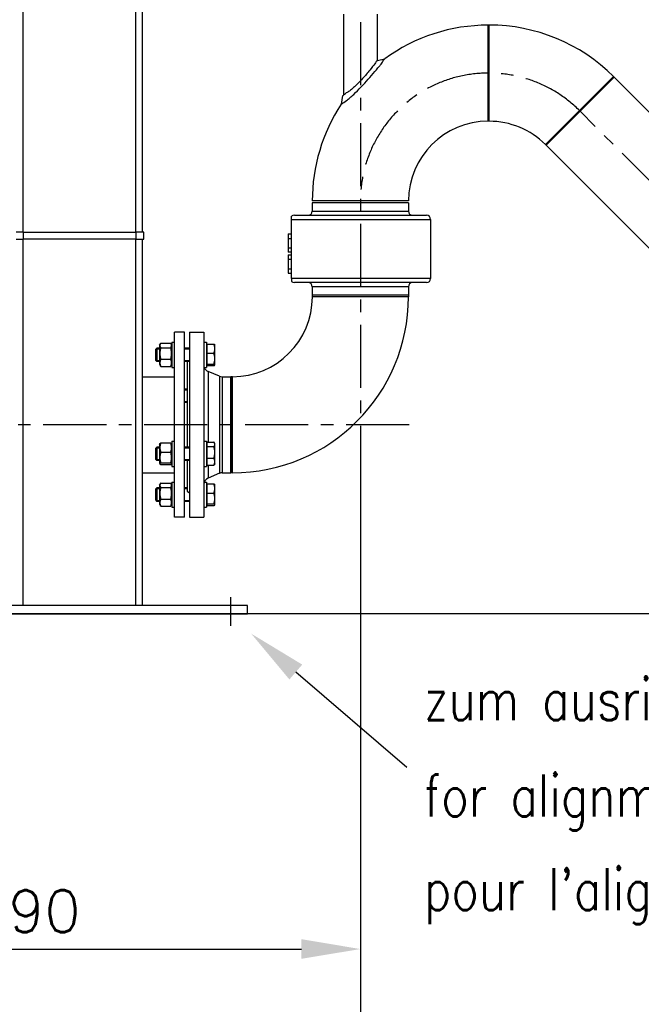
# Model space of a CAD drawing. Header units: millimetres. Extents: x 0 to 8400, y 0 to 5940.
# Tile 38 of 51: x 3690 to 4429, y 3048 to 4219. Entities that reach past the tile are written whole.
import ezdxf

# ---------------------------------------------------------------- set-up
doc = ezdxf.new("R2010")
doc.units = ezdxf.units.MM
doc.header["$LTSCALE"] = 20
doc.linetypes.add('MITTE', pattern=[2, 1.25, -0.25, 0.25, -0.25])
doc.layers.get('DEFPOINTS').update_dxf_attribs({"linetype": 'CONTINUOUS'})
for name, color, linetype in [('02-LINIE-035', 2, 'CONTINUOUS'), ('03-LINIE-050', 3, 'CONTINUOUS'), ('05-ACHSE', 1, 'MITTE'), ('06-MASSE1', 1, 'CONTINUOUS'), ('10-TEXT-025', 1, 'CONTINUOUS')]:
    doc.layers.add(name, color=color, linetype=linetype)
doc.styles.add('ACA_NORM', font='ROMANS.SHX')
doc.dimstyles.new('1-20', dxfattribs={"dimscale": 20, "dimtxt": 2.5, "dimasz": 3.5, "dimexe": 1, "dimexo": 0, "dimgap": 1, "dimtad": 1, "dimdec": 0, "dimzin": 0, "dimdsep": 46, "dimtxsty": 'ACA_NORM', "dimcen": 0, "dimadec": 0, "dimazin": 0, "dimtfac": 2.4, "dimtdec": 0, "dimtmove": 0, "dimatfit": 3, "dimfxl": 1, "dimtolj": 1, "dimtzin": 0, "dimarcsym": 0})

# ---------------------------------------------------------------- blocks, each defined once
blk = doc.blocks.new('*D17')
at = {"layer": '06-MASSE1', "color": 0, "lineweight": -2}
for p, q in [((4094.7, 3719.8), (4094.7, 2834.9)), ((5890.7, 3619.9), (5890.7, 2834.9)), ((5820.7, 2854.9), (4164.7, 2854.9))]:
    blk.add_line(p, q, dxfattribs=at)
at = {"layer": '06-MASSE1', "color": 0}
for points in [[(4164.7, 2866.6), (4164.7, 2843.2), (4094.7, 2854.9)], [(5820.7, 2866.6), (5820.7, 2843.2), (5890.7, 2854.9)]]:
    blk.add_solid(points, dxfattribs=at)
at = {"layer": 'DEFPOINTS', "color": 0}
for p in [(4094.7, 3719.8), (5890.7, 3619.9), (4094.7, 2854.9)]:
    blk.add_point(p, dxfattribs=at)
at = {"layer": '06-MASSE1', "color": 0, "insert": (4992.7, 2899.9), "char_height": 50, "attachment_point": 5, "style": 'ACA_NORM'}
blk.add_mtext('\\A1;1800', dxfattribs=at)
blk = doc.blocks.new('*D18')
at = {"layer": '06-MASSE1', "color": 0, "lineweight": -2}
for p, q in [((4094.7, 3719.8), (4094.7, 3094)), ((3301, 3501.8), (3301, 3094)), ((3371, 3114), (4024.7, 3114))]:
    blk.add_line(p, q, dxfattribs=at)
at = {"layer": '06-MASSE1', "color": 0}
for points in [[(3371, 3125.7), (3371, 3102.4), (3301, 3114)], [(4024.7, 3125.7), (4024.7, 3102.4), (4094.7, 3114)]]:
    blk.add_solid(points, dxfattribs=at)
at = {"layer": 'DEFPOINTS', "color": 0}
for p in [(4094.7, 3719.8), (3301, 3501.8), (4094.7, 3114)]:
    blk.add_point(p, dxfattribs=at)
at = {"layer": '06-MASSE1', "color": 0, "insert": (3697.8, 3159), "char_height": 50, "attachment_point": 5, "style": 'ACA_NORM'}
blk.add_mtext('\\A1;790', dxfattribs=at)

msp = doc.modelspace()

# ---------------------------------------------------------------- linework, layer by layer
at = {"layer": '02-LINIE-035'}
for p, q in [((3693.7, 3966.2), (3693.7, 4242.9)), ((3827.7, 3966.2), (3827.7, 4242.9)), ((3835.7, 3966.2), (3835.7, 4242.9)), ((4074.7, 4225.4), (4074.7, 4129.3)), ((4114.7, 4225.4), (4114.7, 4170.6)), ((4246.7, 4098.2), (4246.7, 4212.5)), ((4247.7, 4212.5), (4246.7, 4212.5)), ((4246.7, 4098.2), (4246.7, 4212.5)), ((4247.7, 4098.2), (4247.7, 4212.5)), ((4247.7, 4098.2), (4247.7, 4212.5)), ((4114.7, 4170.6), (4123.7, 4172.5)), ((4314.8, 4070.4), (4395.6, 4151.3)), ((4314.8, 4070.4), (4395.6, 4151.3)), ((4315.5, 4069.7), (4396.3, 4150.6)), ((4315.5, 4069.7), (4396.3, 4150.6)), ((4396.3, 4150.6), (4395.6, 4151.3)), ((4753.8, 3793), (4396.3, 4150.6)), ((4072.1, 4118.5), (4074, 4128.8)), ((4247.7, 4098.2), (4246.7, 4098.2)), ((4315.5, 4069.7), (4314.8, 4070.4)), ((4673, 3712.2), (4315.5, 4069.7)), ((4151.8, 4003.4), (4037.5, 4003.4)), ((4151.8, 4001.4), (4037.5, 4001.4)), ((4037.5, 4001.4), (4037.5, 3991.4)), ((4151.8, 4001.4), (4151.8, 3991.4)), ((4013, 3981.4), (4013, 3985.2)), ((4013, 3981.4), (4178.2, 3981.4)), ((4013, 3911.4), (4013, 3981.4)), ((4016.2, 3986.4), (4173.2, 3986.4)), ((4037.5, 3991.4), (4151.8, 3991.4)), ((4178.2, 3981.4), (4178.2, 3911.4)), ((3694.2, 3966.2), (3685.5, 3966.2)), ((3685.5, 3958.2), (3694.2, 3958.2)), ((3693.7, 3522.4), (3693.7, 3958.2)), ((3694.2, 3966.2), (3828.2, 3966.2)), ((3694.2, 3958.2), (3694.2, 3966.2)), ((3828.2, 3958.2), (3694.2, 3958.2)), ((3827.7, 3522.4), (3827.7, 3958.2)), ((3837.2, 3966.2), (3828.2, 3966.2)), ((3828.2, 3958.2), (3828.2, 3966.2)), ((3828.2, 3958.2), (3837.2, 3958.2)), ((3835.7, 3522.4), (3835.7, 3958.2)), ((3837.2, 3958.2), (3837.2, 3966.2)), ((4009, 3964.3), (4009, 3958.9)), ((4009, 3964.3), (4013, 3964.3)), ((4009, 3958.9), (4009, 3947.9)), ((4009, 3958.9), (4013, 3958.9)), ((4009, 3947.9), (4013, 3947.9)), ((4009, 3947.9), (4009, 3942.4)), ((4013, 3942.4), (4009, 3942.4)), ((4009, 3939.3), (4013, 3939.3)), ((4009, 3939.3), (4009, 3933.9)), ((4013, 3933.9), (4009, 3933.9)), ((4009, 3933.9), (4009, 3922.9)), ((4009, 3922.9), (4009, 3917.4)), ((4009, 3922.9), (4013, 3922.9)), ((4009, 3917.4), (4013, 3917.4)), ((4178.2, 3911.4), (4013, 3911.4)), ((4013, 3911.4), (4013, 3907.5)), ((4173.2, 3906.4), (4016.2, 3906.4)), ((4151.8, 3901.4), (4037.5, 3901.4)), ((4037.5, 3901.4), (4037.5, 3891.4)), ((4151.8, 3901.4), (4151.8, 3891.4)), ((4151.8, 3891.4), (4037.5, 3891.4)), ((4037.5, 3891.4), (4037.5, 3889.4)), ((4151.8, 3891.4), (4037.5, 3891.4)), ((4151.8, 3889.4), (4037.5, 3889.4)), ((4151.8, 3889.4), (4037.5, 3889.4)), ((4151.8, 3891.4), (4151.8, 3889.4)), ((3873.7, 3627.4), (3873.7, 3847.4)), ((3885.7, 3847.4), (3873.7, 3847.4)), ((3885.7, 3627.4), (3885.7, 3847.4)), ((3891.7, 3847.4), (3891.7, 3627.4)), ((3891.7, 3847.4), (3908.7, 3847.4)), ((3908.7, 3847.4), (3908.7, 3627.4)), ((3851.7, 3827.3), (3852.9, 3828.5)), ((3852.9, 3828.5), (3852.9, 3812.5)), ((3855.9, 3828.5), (3852.9, 3828.5)), ((3855.9, 3831.8), (3856.9, 3833.5)), ((3855.9, 3831.8), (3855.9, 3809.3)), ((3857.4, 3834.3), (3869.2, 3834.3)), ((3857.4, 3829), (3869.2, 3829)), ((3870.7, 3831.8), (3869.7, 3833.5)), ((3870.7, 3835.5), (3870.7, 3805.5)), ((3870.7, 3835.5), (3873.7, 3835.5)), ((3891.7, 3828.5), (3885.7, 3828.5)), ((3908.7, 3835.5), (3911.7, 3835.5)), ((3911.7, 3835.5), (3911.7, 3805.5)), ((3912.5, 3831.8), (3911.7, 3831.8)), ((3912.5, 3822.3), (3912.5, 3833.3)), ((3912.5, 3833.3), (3920.6, 3833.3)), ((3921.7, 3832.5), (3921.6, 3832.6)), ((3921.7, 3827.8), (3921.7, 3832.5)), ((3851.7, 3813.8), (3851.7, 3827.3)), ((3855.9, 3827.3), (3851.7, 3827.3)), ((3891.7, 3827.3), (3885.7, 3827.3)), ((3912.5, 3809.5), (3912.5, 3822.3)), ((3912.5, 3822.3), (3920.6, 3822.3)), ((3921.7, 3815.9), (3921.7, 3827.8)), ((3851.7, 3813.8), (3852.9, 3812.5)), ((3851.7, 3813.7), (3855.9, 3813.7)), ((3855.9, 3812.5), (3852.9, 3812.5)), ((3855.9, 3809.3), (3856.9, 3807.5)), ((3857.4, 3815.2), (3869.2, 3815.2)), ((3857.4, 3806.8), (3869.2, 3806.8)), ((3870.7, 3809.3), (3869.7, 3807.5)), ((3870.7, 3805.5), (3873.7, 3805.5)), ((3885.7, 3813.7), (3891.7, 3813.7)), ((3891.7, 3812.5), (3885.7, 3812.5)), ((3888.7, 3812.5), (3888.7, 3710.9)), ((3908.7, 3805.5), (3911.7, 3805.5)), ((3912.5, 3809.3), (3911.7, 3809.3)), ((3912.5, 3809.5), (3920.6, 3809.5)), ((3912.5, 3807.7), (3912.5, 3809.5)), ((3912.5, 3807.7), (3920.6, 3807.7)), ((3921.7, 3808.5), (3921.6, 3808.4)), ((3921.7, 3808.6), (3921.7, 3815.9)), ((3921.7, 3808.5), (3921.7, 3808.6)), ((3835.7, 3794.5), (3873.7, 3794.5)), ((3913.6, 3800.8), (3913.6, 3716.7)), ((3927.2, 3795.1), (3913.6, 3800.8)), ((3927.2, 3795.1), (3927.2, 3679.6)), ((3930.3, 3794.5), (3930.3, 3680.2)), ((3930.3, 3794.5), (3940.7, 3794.5)), ((3940.7, 3680.2), (3940.7, 3794.5)), ((3942.7, 3794.5), (3940.7, 3794.5)), ((3940.7, 3794.5), (3940.7, 3680.2)), ((3942.7, 3680.2), (3942.7, 3794.5)), ((3942.7, 3680.2), (3942.7, 3794.5)), ((3888.7, 3779.8), (3885.7, 3779.8)), ((3888.7, 3778.6), (3885.7, 3778.6)), ((3885.7, 3765), (3888.7, 3765)), ((3888.7, 3763.8), (3885.7, 3763.8)), ((3855.9, 3714.2), (3856.4, 3715)), ((3855.9, 3714.2), (3855.9, 3691.7)), ((3857.4, 3715.7), (3869.2, 3715.7)), ((3870.7, 3714.2), (3870.2, 3715)), ((3870.7, 3717.9), (3870.7, 3687.9)), ((3870.7, 3717.9), (3873.7, 3717.9)), ((3908.7, 3717.9), (3911.7, 3717.9)), ((3911.7, 3717.9), (3911.7, 3687.9)), ((3912.5, 3714.2), (3911.7, 3714.2)), ((3912.5, 3716.7), (3920.6, 3716.7)), ((3912.5, 3711.4), (3912.5, 3716.7)), ((3912.5, 3711.4), (3920.6, 3711.4)), ((3912.5, 3697.6), (3912.5, 3711.4)), ((3921.7, 3714.9), (3921.1, 3715.9)), ((3921.7, 3714), (3921.7, 3714.9)), ((3921.7, 3704.5), (3921.7, 3714)), ((3851.7, 3709.7), (3852.9, 3710.9)), ((3851.7, 3696.2), (3851.7, 3709.7)), ((3855.9, 3709.7), (3851.7, 3709.7)), ((3852.9, 3710.9), (3852.9, 3694.9)), ((3855.9, 3710.9), (3852.9, 3710.9)), ((3857.4, 3704.7), (3869.2, 3704.7)), ((3891.7, 3710.9), (3885.7, 3710.9)), ((3891.7, 3709.7), (3885.7, 3709.7)), ((3921.7, 3693.4), (3921.7, 3704.5)), ((3851.7, 3696.2), (3852.9, 3694.9)), ((3851.7, 3696.1), (3855.9, 3696.1)), ((3855.9, 3694.9), (3852.9, 3694.9)), ((3855.9, 3691.7), (3856.4, 3690.8)), ((3857.4, 3691.9), (3869.2, 3691.9)), ((3857.4, 3690.1), (3869.2, 3690.1)), ((3870.7, 3691.7), (3870.2, 3690.8)), ((3870.7, 3687.9), (3873.7, 3687.9)), ((3885.7, 3696.1), (3891.7, 3696.1)), ((3891.7, 3694.9), (3885.7, 3694.9)), ((3888.7, 3694.9), (3888.7, 3658.4)), ((3908.7, 3687.9), (3911.7, 3687.9)), ((3912.5, 3691.7), (3911.7, 3691.7)), ((3912.5, 3689.2), (3912.5, 3697.6)), ((3912.5, 3697.6), (3920.6, 3697.6)), ((3912.5, 3689.2), (3920.6, 3689.2)), ((3913.6, 3689.2), (3913.6, 3673.9)), ((3921.7, 3690.9), (3921.1, 3689.9)), ((3921.7, 3690.9), (3921.7, 3693.4)), ((3835.7, 3680.2), (3873.7, 3680.2)), ((3927.2, 3679.6), (3913.6, 3673.9)), ((3930.3, 3680.2), (3940.7, 3680.2)), ((3942.7, 3680.2), (3940.7, 3680.2)), ((3855.9, 3665.5), (3856.9, 3667.2)), ((3855.9, 3665.5), (3855.9, 3643)), ((3857.4, 3668), (3869.2, 3668)), ((3870.7, 3665.5), (3869.7, 3667.2)), ((3870.7, 3669.2), (3870.7, 3639.2)), ((3870.7, 3669.2), (3873.7, 3669.2)), ((3909.2, 3669.2), (3911.7, 3669.2)), ((3911.7, 3669.2), (3911.7, 3639.2)), ((3912.5, 3665.5), (3911.7, 3665.5)), ((3912.5, 3667), (3920.6, 3667)), ((3912.5, 3656), (3912.5, 3667)), ((3921.7, 3666.2), (3921.6, 3666.3)), ((3921.7, 3661.5), (3921.7, 3666.2)), ((3851.7, 3661), (3852.9, 3662.2)), ((3851.7, 3647.5), (3851.7, 3661)), ((3855.9, 3661), (3851.7, 3661)), ((3852.9, 3662.2), (3852.9, 3646.2)), ((3855.9, 3662.2), (3852.9, 3662.2)), ((3857.4, 3662.7), (3869.2, 3662.7)), ((3888.7, 3662.2), (3885.7, 3662.2)), ((3888.7, 3661), (3885.7, 3661)), ((3888.7, 3658.4), (3891.7, 3656.6)), ((3912.5, 3656), (3920.6, 3656)), ((3912.5, 3643.2), (3912.5, 3656)), ((3921.7, 3649.6), (3921.7, 3661.5)), ((3851.7, 3647.5), (3852.9, 3646.2)), ((3851.7, 3647.4), (3855.9, 3647.4)), ((3855.9, 3646.2), (3852.9, 3646.2)), ((3855.9, 3643), (3856.9, 3641.2)), ((3857.4, 3648.9), (3869.2, 3648.9)), ((3870.7, 3643), (3869.7, 3641.2)), ((3885.7, 3647.4), (3891.7, 3647.4)), ((3891.7, 3646.2), (3885.7, 3646.2)), ((3912.5, 3643), (3911.7, 3643)), ((3912.5, 3643.2), (3920.6, 3643.2)), ((3912.5, 3641.4), (3912.5, 3643.2)), ((3912.5, 3641.4), (3920.6, 3641.4)), ((3921.7, 3642.2), (3921.6, 3642.1)), ((3921.7, 3642.3), (3921.7, 3649.6)), ((3921.7, 3642.2), (3921.7, 3642.3)), ((3857.4, 3640.5), (3869.2, 3640.5)), ((3870.7, 3639.2), (3873.7, 3639.2)), ((3908.7, 3639.2), (3911.7, 3639.2)), ((3885.7, 3627.4), (3873.7, 3627.4)), ((3891.7, 3627.4), (3908.7, 3627.4)), ((3960.7, 3522.4), (3560.7, 3522.4)), ((3560.7, 3512.4), (3960.7, 3512.4)), ((3960.7, 3512.4), (3960.7, 3522.4))]:
    msp.add_line(p, q, dxfattribs=at)
for centre, radius, start, end in [((4246.7, 4003.4), 209.1, 90, 126.0234), ((4247.7, 4003.4), 209.2, 45, 90), ((4246.7, 4003.4), 209.2, 146.592, 180), ((4246.7, 4003.4), 94.8, 90, 180), ((4247.7, 4003.4), 94.8, 45, 90), ((4016.2, 3981.4), 5, 90, 129.7918), ((4032.5, 3991.4), 5, 270, 0), ((4156.8, 3991.4), 5, 180, 270), ((4173.2, 3981.4), 5, 0, 90), ((4173.2, 3911.4), 5, 270, 0), ((4016.2, 3911.4), 5, 230.2082, 270), ((4032.5, 3901.4), 5, 0, 90), ((4156.8, 3901.4), 5, 90, 180), ((3942.7, 3889.4), 209.2, 270, 0), ((3942.7, 3889.4), 94.9, 270, 0), ((3916.7, 3808.2), 8, 199.5731, 247.3395), ((3930.3, 3802.5), 8, 247.3395, 270), ((3930.3, 3672.2), 8, 90, 112.6605), ((3916.7, 3666.5), 8, 112.6605, 180)]:
    msp.add_arc(centre, radius, start, end, dxfattribs=at)
for points, knots in [([(4114.7, 4170.6), (4114.7, 4170.6), (4114.7, 4170.6), (4114.6, 4170.5), (4114.4, 4170.2), (4113.6, 4169), (4112.8, 4167.9), (4110.3, 4164.6), (4108.3, 4161.9), (4103.3, 4155.7), (4100.3, 4152.2), (4095.4, 4146.8), (4093.4, 4144.6), (4089.9, 4141.1), (4088.3, 4139.6), (4085, 4136.7), (4083.3, 4135.3), (4080.4, 4133.2), (4079.1, 4132.5), (4078, 4132.1)], [-6.797397, -6.797397, -6.797397, -6.797397, -6.680609, -6.680609, -6.190592, -6.190592, -5.412988, -5.412988, -4.167189, -4.167189, -2.81354, -2.81354, -1.968207, -1.968207, -1.308315, -1.308315, -0.598067, -0.598067, 0, 0, 0, 0]), ([(4118.4, 4164.9), (4119.6, 4166.7), (4120.7, 4168.3), (4122.4, 4170.7), (4123, 4171.6), (4123.6, 4172.4), (4123.7, 4172.5), (4123.7, 4172.5), (4123.7, 4172.5), (4123.7, 4172.5)], [-2.496986, -2.496986, -2.496986, -2.496986, -2.041656, -2.041656, -1.639402, -1.639402, -1.360189, -1.360189, -1.313243, -1.313243, -1.313243, -1.313243]), ([(4078.2, 4122.7), (4078.3, 4122.7), (4078.3, 4122.8), (4079.7, 4123.9), (4081, 4125), (4083.8, 4127.5), (4085.3, 4128.8), (4089.7, 4133), (4092.7, 4135.9), (4098.5, 4142), (4101.3, 4145), (4106.8, 4151.1), (4109.4, 4154.2), (4113.2, 4158.7), (4114.4, 4160.1), (4116.6, 4162.7), (4117.5, 4163.9), (4118.4, 4164.9)], [0.1861618, 0.1861618, 0.1861618, 0.1861618, 0.1875, 0.1875, 0.21875, 0.21875, 0.25, 0.25, 0.3125, 0.3125, 0.375, 0.375, 0.4375, 0.4375, 0.46875, 0.46875, 0.4946413, 0.4946413, 0.4946413, 0.4946413]), ([(4072.1, 4118.5), (4072.1, 4118.5), (4072.1, 4118.6), (4072.5, 4118.8), (4072.9, 4119.1), (4074.3, 4120), (4075.6, 4120.9), (4078.2, 4122.7)], [-3.148918, -3.148918, -3.148918, -3.148918, -2.484763, -2.484763, -1.39592, -1.39592, 0, 0, 0, 0]), ([(4074, 4128.8), (4074, 4128.8), (4074, 4128.8), (4074, 4128.8), (4074.1, 4128.9), (4074.8, 4129.4), (4075.3, 4129.8), (4076.5, 4130.8), (4077.2, 4131.4), (4078, 4132.1)], [0.09317241, 0.09317241, 0.09317241, 0.09317241, 0.09375, 0.09375, 0.125, 0.125, 0.15625, 0.15625, 0.18616343, 0.18616343, 0.18616343, 0.18616343])]:
    msp.add_open_spline(points, degree=3, knots=knots, dxfattribs=at)
for points, weights in [([(3857.4, 3834.3), (3855.4, 3831.6), (3857.4, 3829)], [1, 1.15470053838, 1]), ([(3857.4, 3829), (3855.4, 3822.1), (3857.4, 3815.2)], [1, 1.15470053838, 1]), ([(3869.2, 3829), (3871.2, 3831.6), (3869.2, 3834.3)], [1, 1.15470053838, 1]), ([(3869.2, 3815.2), (3871.2, 3822.1), (3869.2, 3829)], [1, 1.15470053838, 1]), ([(3920.6, 3833.3), (3921.4, 3833), (3921.6, 3832.6)], [1, 1.02892942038, 1.01375847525]), ([(3921.7, 3827.8), (3921.7, 3830.4), (3920.6, 3833.3)], [1, 1.0379548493, 1]), ([(3920.6, 3822.3), (3921.7, 3825.3), (3921.7, 3827.8)], [1, 1.0379548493, 1]), ([(3921.7, 3815.9), (3921.7, 3818.9), (3920.6, 3822.3)], [1, 1.0379548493, 1]), ([(3857.4, 3815.2), (3855.4, 3811), (3857.4, 3806.8)], [1, 1.15470053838, 1]), ([(3857.4, 3806.8), (3857.1, 3807.2), (3856.9, 3807.5)], [1, 1.01992921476, 1.03472368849]), ([(3869.2, 3806.8), (3871.2, 3811), (3869.2, 3815.2)], [1, 1.15470053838, 1]), ([(3869.7, 3807.5), (3869.5, 3807.2), (3869.2, 3806.8)], [1.03472368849, 1.01992921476, 1]), ([(3920.6, 3809.5), (3921.7, 3813), (3921.7, 3815.9)], [1, 1.0379548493, 1]), ([(3921.7, 3808.6), (3921.7, 3809), (3920.6, 3809.5)], [1, 1.0379548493, 1]), ([(3920.6, 3807.7), (3921.7, 3808.2), (3921.7, 3808.6)], [1, 1.0379548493, 1]), ([(3857.4, 3715.7), (3855.4, 3710.2), (3857.4, 3704.7)], [1, 1.15470053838, 1]), ([(3856.4, 3715), (3856.6, 3715.4), (3857.4, 3715.7)], [1.07272203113, 1.05842950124, 1]), ([(3869.2, 3715.7), (3870, 3715.4), (3870.2, 3715)], [1, 1.05842950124, 1.07272203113]), ([(3869.2, 3704.7), (3871.2, 3710.2), (3869.2, 3715.7)], [1, 1.15470053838, 1]), ([(3921.7, 3714), (3921.7, 3715.3), (3920.6, 3716.7)], [1, 1.0379548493, 1]), ([(3920.6, 3711.4), (3921.7, 3712.8), (3921.7, 3714)], [1, 1.0379548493, 1]), ([(3921.7, 3704.5), (3921.7, 3707.7), (3920.6, 3711.4)], [1, 1.0379548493, 1]), ([(3857.4, 3704.7), (3855.4, 3698.3), (3857.4, 3691.9)], [1, 1.15470053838, 1]), ([(3869.2, 3691.9), (3871.2, 3698.3), (3869.2, 3704.7)], [1, 1.15470053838, 1]), ([(3920.6, 3697.6), (3921.7, 3701.3), (3921.7, 3704.5)], [1, 1.0379548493, 1]), ([(3857.4, 3691.9), (3855.4, 3691), (3857.4, 3690.1)], [1, 1.15470053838, 1]), ([(3869.2, 3690.1), (3871.2, 3691), (3869.2, 3691.9)], [1, 1.15470053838, 1]), ([(3921.7, 3693.4), (3921.7, 3695.4), (3920.6, 3697.6)], [1, 1.0379548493, 1]), ([(3920.6, 3689.2), (3921.7, 3691.5), (3921.7, 3693.4)], [1, 1.0379548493, 1]), ([(3921.1, 3689.9), (3920.9, 3689.6), (3920.6, 3689.2)], [1.01477953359, 1.01005189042, 1]), ([(3857.4, 3668), (3855.4, 3665.3), (3857.4, 3662.7)], [1, 1.15470053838, 1]), ([(3869.2, 3662.7), (3871.2, 3665.3), (3869.2, 3668)], [1, 1.15470053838, 1]), ([(3921.7, 3661.5), (3921.7, 3664.1), (3920.6, 3667)], [1, 1.0379548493, 1]), ([(3920.6, 3667), (3921.4, 3666.7), (3921.6, 3666.3)], [1, 1.02892942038, 1.01375847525]), ([(3857.4, 3662.7), (3855.4, 3655.8), (3857.4, 3648.9)], [1, 1.15470053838, 1]), ([(3869.2, 3648.9), (3871.2, 3655.8), (3869.2, 3662.7)], [1, 1.15470053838, 1]), ([(3920.6, 3656), (3921.7, 3659), (3921.7, 3661.5)], [1, 1.0379548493, 1]), ([(3921.7, 3649.6), (3921.7, 3652.6), (3920.6, 3656)], [1, 1.0379548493, 1]), ([(3857.4, 3648.9), (3855.4, 3644.7), (3857.4, 3640.5)], [1, 1.15470053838, 1]), ([(3857.4, 3640.5), (3857.1, 3640.9), (3856.9, 3641.2)], [1, 1.01992921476, 1.03472368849]), ([(3869.2, 3640.5), (3871.2, 3644.7), (3869.2, 3648.9)], [1, 1.15470053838, 1]), ([(3869.7, 3641.2), (3869.5, 3640.9), (3869.2, 3640.5)], [1.03472368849, 1.01992921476, 1]), ([(3920.6, 3643.2), (3921.7, 3646.7), (3921.7, 3649.6)], [1, 1.0379548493, 1]), ([(3921.7, 3642.3), (3921.7, 3642.8), (3920.6, 3643.2)], [1, 1.0379548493, 1]), ([(3920.6, 3641.4), (3921.7, 3641.9), (3921.7, 3642.3)], [1, 1.0379548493, 1])]:
    msp.add_rational_spline(points, weights, degree=2, dxfattribs=at)
at = {"layer": '03-LINIE-050'}
msp.add_line((5993.5, 3512.4), (3358.1, 3512.4), dxfattribs=at)
at = {"layer": '05-ACHSE', "ltscale": 3}
for p, q in [((4094.7, 4456.1), (4094.7, 3719.8)), ((4713.4, 3752.6), (4355.9, 4110.2)), ((4152.7, 3737.4), (3046, 3737.4)), ((3940.7, 3498.2), (3940.7, 3532.2))]:
    msp.add_line(p, q, dxfattribs=at)
for centre, start, end in [((4246.7, 4003.4), 90, 180), ((4247.7, 4003.4), 45, 90)]:
    msp.add_arc(centre, 152, start, end, dxfattribs=at)
at = {"layer": '06-MASSE1'}
msp.add_line((4017.9, 3443.4), (4149.8, 3330.1), dxfattribs=at)
msp.add_solid([(4025.6, 3452.2), (4010.3, 3434.5), (3964.9, 3489)], dxfattribs=at)

# ---------------------------------------------------------------- texts
at = {"layer": '10-TEXT-025', "style": 'ACA_NORM', "width": 0.8}
for s, p in [('zum ausrichten Keil unterschieben', (4170.3, 3386)), ('for alignment push a wedge under', (4170.3, 3271.7)), ("pour l'alignement mettre un wedge au-dessous", (4170.3, 3160.3))]:
    msp.add_text(s, height=50, dxfattribs=at).set_placement(p)

# ---------------------------------------------------------------- dimensions: what is measured, and where the dimension line sits
at = {"layer": '06-MASSE1'}
dim = msp.add_linear_dim(base=(4094.7, 3114), p1=(3301, 3501.8), p2=(4094.7, 3719.8), angle=180, dimstyle='1-20', override={"dimrnd": 10}, dxfattribs=at)
dim.commit()
dim.dimension.update_dxf_attribs({"geometry": '*D18', "text_midpoint": (3697.8, 3159)})
dim = msp.add_linear_dim(base=(4094.7, 2854.9), p1=(5890.7, 3619.9), p2=(4094.7, 3719.8), dimstyle='1-20', override={"dimrnd": 10}, dxfattribs=at)
dim.commit()
dim.dimension.update_dxf_attribs({"geometry": '*D17', "text_midpoint": (4992.7, 2899.9)})

doc.saveas('drawing.dxf')
